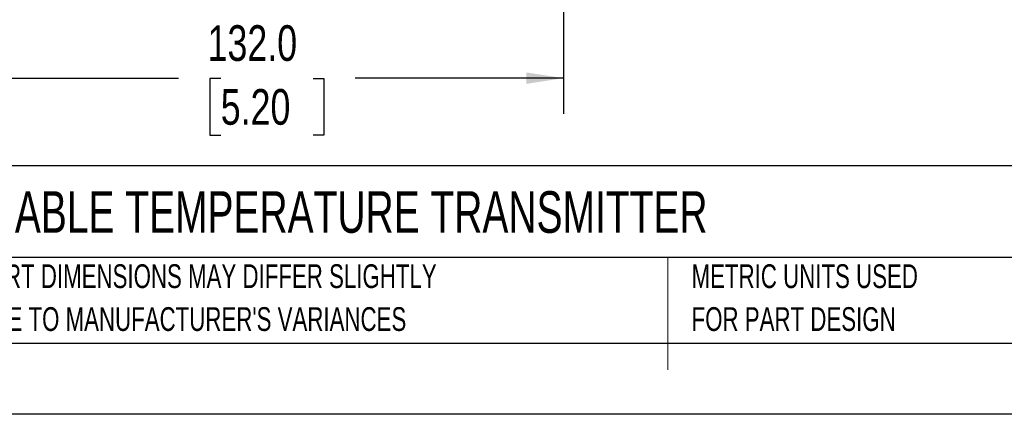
# Model space of a CAD drawing. Header units: millimetres. Extents: x 0 to 699, y 0 to 540.
# Tile 2 of 26: x 120 to 339, y 0 to 88. Entities that reach past the tile are written whole.
import ezdxf

# ---------------------------------------------------------------- set-up
doc = ezdxf.new("R2010")
doc.units = ezdxf.units.MM
doc.header["$LTSCALE"] = 2.5
doc.linetypes.add('CENTERX2', pattern=[20.32, 12.7, -2.54, 2.54, -2.54])
doc.layers.add('DIMENSIONS', color=140, linetype='Continuous', lineweight=25)
doc.layers.add('TEXT', color=140, linetype='Continuous', lineweight=25)
doc.styles.add('SLDTEXTSTYLE0', font='TXT', dxfattribs={"width": 0.7})
doc.styles.add('SLDTEXTSTYLE2', font='TXT', dxfattribs={"width": 0.75})
doc.dimstyles.new('SLDDIMSTYLE0', dxfattribs={"dimtxt": 7.9375, "dimasz": 8.255, "dimexe": 0, "dimexo": 0.0625, "dimgap": 1.984375, "dimtad": 0, "dimtih": 1, "dimtoh": 1, "dimdec": 1, "dimrnd": 1e-09, "dimzin": 4, "dimdsep": 46, "dimtxsty": 'SLDTEXTSTYLE2', "dimsah": 1, "dimcen": 0.09, "dimadec": 0, "dimazin": 1, "dimtfac": 1, "dimtdec": 1, "dimtofl": 0, "dimtmove": 0, "dimatfit": 3, "dimfxl": 0, "dimfrac": 2, "dimtolj": 1, "dimtzin": 12, "dimarcsym": 0})

# ---------------------------------------------------------------- blocks, each defined once
blk = doc.blocks.new('SW_NOTE_0_2')
at = {"layer": 'TEXT', "color": 0, "linetype": 'CENTERX2', "lineweight": 18, "char_height": 5.2917, "attachment_point": 1, "style": 'SLDTEXTSTYLE0'}
for s, insert in [('PART DIMENSIONS MAY DIFFER SLIGHTLY', (0, 6.82)), ("DUE TO MANUFACTURER'S VARIANCES", (0, -2.73))]:
    blk.add_mtext(s, dxfattribs=dict(at, insert=insert))
blk = doc.blocks.new('SW_NOTE_0_5')
at = {"layer": 'TEXT', "color": 0, "linetype": 'CENTERX2', "lineweight": 18, "char_height": 5.2917, "attachment_point": 1, "style": 'SLDTEXTSTYLE0'}
for s, insert in [('METRIC UNITS USED', (0, 6.82)), ('FOR PART DESIGN', (0, -2.73))]:
    blk.add_mtext(s, dxfattribs=dict(at, insert=insert))
blk = doc.blocks.new('_D')
at = {"layer": 'DIMENSIONS'}
for p, q in [((108.52, 114.67), (108.52, 66.91)), ((240.52, 114.67), (240.52, 66.91)), ((108.52, 74.85), (154.87, 74.85)), ((164.25, 74.78), (161.83, 74.78)), ((161.83, 74.78), (161.83, 62.18)), ((184.78, 74.78), (187.2, 74.78)), ((187.2, 74.78), (187.2, 62.18)), ((240.52, 74.85), (194.16, 74.85)), ((161.83, 62.18), (164.25, 62.18)), ((187.2, 62.18), (184.78, 62.18))]:
    blk.add_line(p, q, dxfattribs=at)
for points in [[(108.52, 74.85), (116.77, 73.58), (116.77, 76.12)], [(240.52, 74.85), (232.26, 76.12), (232.26, 73.58)]]:
    blk.add_solid(points, dxfattribs=at)
at = {"layer": 'DIMENSIONS', "char_height": 7.938, "attachment_point": 1, "style": 'SLDTEXTSTYLE2'}
for s, insert in [('132.0', (161.32, 86.63)), ('5.20', (164.25, 72.42))]:
    blk.add_mtext(s, dxfattribs=dict(at, insert=insert))

msp = doc.modelspace()

# ---------------------------------------------------------------- linework, layer by layer
at = {"color": 140, "linetype": 'Continuous', "lineweight": 18}
for p, q in [((263.71, 34.92), (263.71, 15.87)), ((263.71, 28.98), (263.71, 9.93))]:
    msp.add_line(p, q, dxfattribs=at)
at = {"color": 7, "linetype": 'Continuous'}
msp.add_line((698.51, 0.01), (0.01, 0.01), dxfattribs=at)
at = {"layer": 'TEXT'}
for p, q in [((682.62, 55.32), (15.87, 55.32)), ((682.62, 34.92), (15.87, 34.92)), ((15.87, 15.87), (682.62, 15.87))]:
    msp.add_line(p, q, dxfattribs=at)

# ---------------------------------------------------------------- block references
at = {"layer": 'TEXT', "linetype": 'CENTERX2', "lineweight": 18}
for name, p in [('SW_NOTE_0_2', (109.64, 26.59)), ('SW_NOTE_0_5', (269.01, 26.59))]:
    msp.add_blockref(name, p, dxfattribs=at)

# ---------------------------------------------------------------- texts
at = {"layer": 'TEXT', "linetype": 'CENTERX2', "lineweight": 18, "insert": (18.02, 49.68), "char_height": 9.2604, "attachment_point": 1, "style": 'SLDTEXTSTYLE0'}
msp.add_mtext('E+H ITEMP PROGRAMMABLE TEMPERATURE TRANSMITTER', dxfattribs=at)

# ---------------------------------------------------------------- dimensions: what is measured, and where the dimension line sits
at = {"layer": 'DIMENSIONS'}
dim = msp.add_linear_dim(base=(108.52, 74.85), p1=(240.52, 117.85), p2=(108.52, 117.85), dimstyle='SLDDIMSTYLE0', dxfattribs=at)
dim.commit()
dim.dimension.update_dxf_attribs({"geometry": '_D', "text_midpoint": (174.52, 74.85), "dimtype": 160})

doc.saveas('drawing.dxf')
